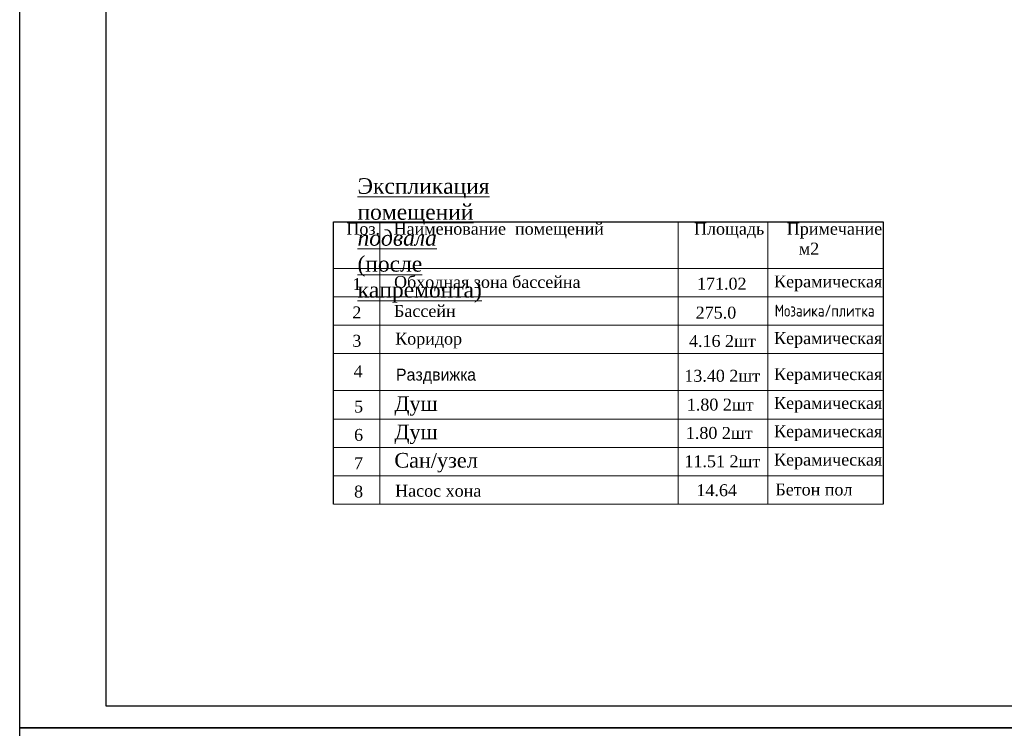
# Model space of a CAD drawing. Extents: x 4114239 to 5838486, y 780458 to 1383318.
# Tile 194 of 231: x 4523599 to 4546380, y 1257307 to 1273697. Entities that reach past the tile are written whole.
import ezdxf

# ---------------------------------------------------------------- set-up
doc = ezdxf.new("R2010")
doc.units = 0
doc.header["$MEASUREMENT"] = 0
doc.layers.add('7', color=7, linetype='Continuous')
doc.layers.add('РАЗРЕЗ', color=7, linetype='Continuous')
doc.styles.add('676767', font='times.ttf')

msp = doc.modelspace()

# ---------------------------------------------------------------- linework, layer by layer
at = {"lineweight": 13}
for p, q in [((4530858.6997, 1262491.6008), (4530858.6997, 1269025.4365)), ((4530858.6997, 1269025.4365), (4538830.3655, 1269025.4365)), ((4531933.1198, 1262491.6008), (4531933.1198, 1269025.4365)), ((4538830.3655, 1269025.4365), (4538830.3655, 1262491.6008)), ((4538830.3655, 1269025.4365), (4543578.611, 1269025.4365)), ((4540910.8716, 1269025.4365), (4540910.8716, 1262491.6008)), ((4530858.6997, 1267944.8116), (4543578.611, 1267944.8116)), ((4530858.6997, 1267289.5086), (4538830.3655, 1267289.5086)), ((4538830.3655, 1267289.5086), (4543578.611, 1267289.5086)), ((4530858.6997, 1266634.2056), (4543578.611, 1266634.2056)), ((4530858.6997, 1265978.9026), (4543578.611, 1265978.9026)), ((4530858.6997, 1265124.2162), (4543578.611, 1265124.2162)), ((4530858.6997, 1264457.5098), (4538830.3655, 1264457.5098)), ((4538830.3655, 1264457.5098), (4543578.611, 1264457.5098)), ((4530858.6997, 1263802.2068), (4538830.3655, 1263802.2068)), ((4538830.3655, 1263802.2068), (4543578.611, 1263802.2068)), ((4530858.6997, 1263146.9038), (4538830.3655, 1263146.9038)), ((4538830.3655, 1263146.9038), (4543578.611, 1263146.9038)), ((4530858.6997, 1262491.6008), (4543578.611, 1262491.6008)), ((4530858.6997, 1262491.6008), (4538830.3655, 1262491.6008)), ((4538830.3655, 1262491.6008), (4543578.611, 1262491.6008))]:
    msp.add_line(p, q, dxfattribs=at)
at = {"ltscale": 100}
msp.add_lwpolyline([(4582499.0499, 1257818.2963), (4525599.0499, 1257818.2963), (4525599.0499, 1298818.2963), (4582499.0499, 1298818.2963)], close=True, dxfattribs=at)
at = {"layer": '7', "ltscale": 0.001}
for points in [[(4523599.0499, 1299318.2963), (4582999.0499, 1299318.2963), (4582999.0499, 1257318.2963), (4523599.0499, 1257318.2963)], [(4523599.0499, 1257318.2963), (4582999.0499, 1257318.2963), (4582999.0499, 1215318.2963), (4523599.0499, 1215318.2963)]]:
    msp.add_lwpolyline(points, close=True, dxfattribs=at)
at = {"layer": 'РАЗРЕЗ', "linetype": 'ByBlock', "lineweight": 25, "ltscale": 2}
msp.add_lwpolyline([(4530858.6997, 1262491.6008), (4530858.6997, 1269025.4365), (4543578.611, 1269025.4365), (4543578.611, 1262491.6008)], dxfattribs=at)

# ---------------------------------------------------------------- texts
at = {"color": 5, "style": '676767'}
for s, p in [('Керамическая', (4541053.5526, 1267504.3426)), ('Керамическая', (4541053.5526, 1266193.7366)), ('Керамическая', (4541053.5526, 1265360.9223)), ('Керамическая', (4541053.5526, 1264694.2159)), ('Керамическая', (4541053.5526, 1264038.9129)), ('Керамическая', (4541053.5526, 1263383.6099)), ('Бетон пол', (4541084.4015, 1262692.5786))]:
    msp.add_text(s, height=276.0012, dxfattribs=at).set_placement(p)
at = {"style": '676767'}
for s, height, p in [('1', 276.0012, (4531295.3915, 1267443.1993)), ('171.02', 276.0012, (4539269.8574, 1267453.4449)), ('2', 276.0012, (4531295.3915, 1266787.8963)), ('275.0', 276.0012, (4539239.9329, 1266783.016)), ('3', 276.0012, (4531295.3915, 1266132.5933)), ('4.16 2шт ', 276.0012, (4539084.7697, 1266127.713)), ('4', 276.0012, (4531325.0344, 1265427.4186)), ('13.40 2шт', 276.0012, (4538976.0419, 1265322.8982)), ('5', 276.0012, (4531335.7318, 1264611.2005)), ('Душ', 339.84516, (4532267.3089, 1264646.8815)), ('1.80 2шт', 276.0012, (4539034.805, 1264656.1918)), ('6', 276.0012, (4531335.7318, 1263955.8975)), ('Душ', 339.84516, (4532267.3089, 1263991.5785)), ('1.80 2шт', 276.0012, (4539012.2085, 1264000.8888)), ('Cан/узел', 339.84516, (4532267.3089, 1263336.2755)), ('7', 276.0012, (4531335.7318, 1263300.5945)), ('11.51 2шт', 276.0012, (4538979.3741, 1263345.5858)), ('8', 276.0012, (4531335.7318, 1262645.2915)), ('14.64', 276.0012, (4539257.6574, 1262676.4266))]:
    msp.add_text(s, height=height, dxfattribs=at).set_placement(p)
at = {"color": 0, "style": '676767'}
msp.add_text('  Коридор                                                       ', height=276.0012, dxfattribs=at).set_placement((4532078.5117, 1266181.888))
at = {"lineweight": 13, "char_height": 360, "attachment_point": 1, "style": '676767'}
for s, insert, width in [('{\\LЭкспликация  помещений \\A1;\\fTimes New Roman|b0|i1|c204|p18;\\C0;подвала\\A0;\\fTimes New Roman|b0|i0|c204|p18;\\C256;  (после капремонта) }', (4531415.0355, 1270029.8524), 27.274029), ('\\pxsm1;{\\H0.76667x;Поз\\fTimes New Roman|b0|i0|c238|p18;.   \\fTimes New Roman|b0|i0|c204|p18;Наименование  помещений                    Площадь     Примечание} \\P                                                                             {\\H0.76667x;м\\fTimes New Roman|b0|i0|c238|p18;2}', (4531158.3294, 1269000.1615), 12354.48058), ('\\A1;\\pxsm1;{\\H0.76667x;Обходная зона бассейна }', (4532260.8268, 1267768.8638), 12354.48058), ('\\A1;\\pxsm1;{\\H0.76667x;Бассейн}', (4532260.8268, 1267097.2468), 12354.48058)]:
    msp.add_mtext(s, dxfattribs=dict(at, insert=insert, width=width))
at = {"color": 0, "attachment_point": 1}
for s, insert, char_height, width in [('{\\fISOCPEUR|b0|i0|c204|p34;\\W0.8;\\C5;Мозаика/плитка}', (4541069.1211, 1267105.1962), 276.0012, 1982.944365), ('Раздвижка', (4532304.0688, 1265625.1), 276.0012, 1982.944365), ('{\\fTimes New Roman|b0|i0|c204|p18;Насос хона}', (4532285.6156, 1262940.138), 276.00024, 2600.065168)]:
    msp.add_mtext(s, dxfattribs=dict(at, insert=insert, char_height=char_height, width=width))

doc.saveas('drawing.dxf')
